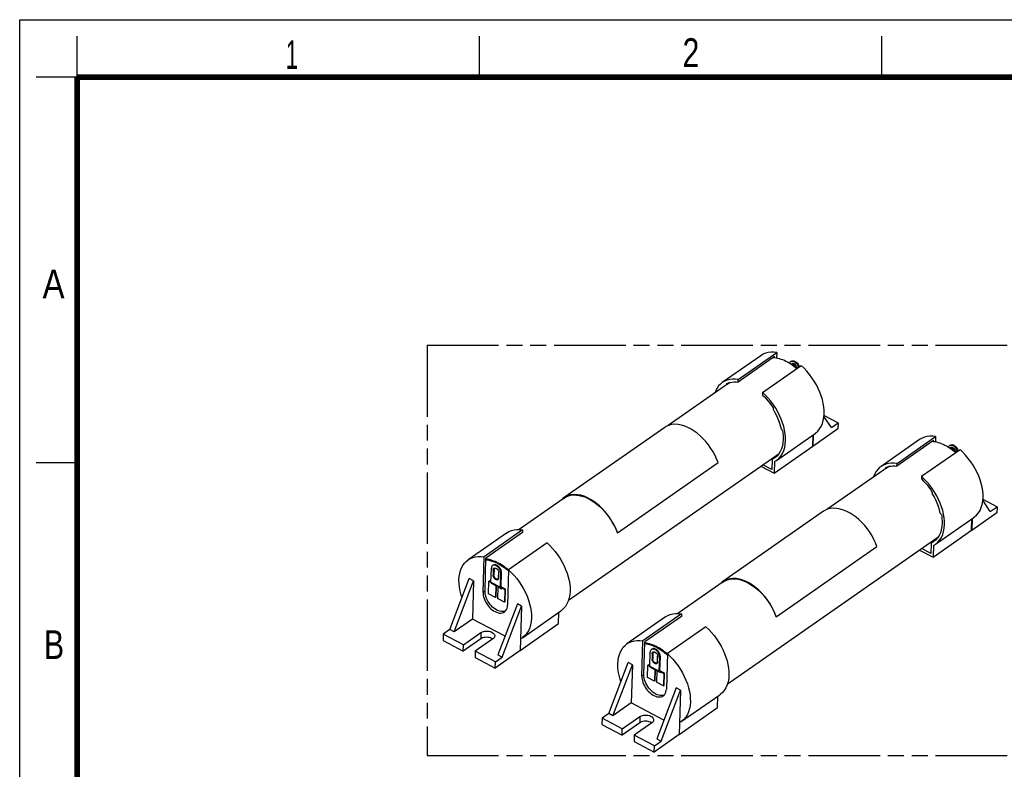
# Model space of a CAD drawing. Header units: millimetres. Extents: x 0 to 210, y 0 to 297.
# Tile 3 of 4: x 0 to 120, y 206 to 297. Entities that reach past the tile are written whole.
import ezdxf

# ---------------------------------------------------------------- set-up
doc = ezdxf.new("R2010")
doc.units = ezdxf.units.MM
doc.header["$LTSCALE"] = 19.36
doc.linetypes.add('PHANTOM', pattern=[0.8, 0.45, -0.05, 0.1, -0.05, 0.1, -0.05])
doc.layers.get('0').update_dxf_attribs({"linetype": 'CONTINUOUS'})
doc.layers.add('DEFAULT_3', color=7, linetype='PHANTOM')
doc.styles.add('TEXTSTYLE_2', font='txt', dxfattribs={"width": 0.75})

msp = doc.modelspace()

# ---------------------------------------------------------------- linework, layer by layer
at = {"color": 2, "linetype": 'Continuous'}
for p, q in [((0, 0), (0, 297)), ((0, 297), (210, 297)), ((7, 290), (7, 295)), ((56, 290), (56, 295)), ((105, 290), (105, 295)), ((7, 290), (2, 290)), ((7, 243), (2, 243))]:
    msp.add_line(p, q, dxfattribs=at)
at = {"color": 7, "linetype": 'Continuous'}
for p, q in [((90.2583, 256.0583), (85.5611, 252.7788)), ((91.9477, 255.9453), (87.4955, 252.837)), ((87.5047, 253.1599), (92.2019, 256.4393)), ((91.9435, 255.7984), (91.9477, 255.9453)), ((92.2019, 256.4393), (92.1826, 255.7598)), ((90.4801, 251.5874), (95.1773, 254.8668)), ((93.9073, 255.0178), (93.716, 255.1394)), ((94.0978, 254.8869), (93.9073, 255.0178)), ((94.2871, 254.7467), (94.0978, 254.8869)), ((94.4758, 254.5965), (94.2871, 254.7467)), ((94.6174, 254.4759), (94.4758, 254.5965)), ((87.4955, 252.837), (87.5047, 253.1599)), ((85.8602, 252.3504), (78.9745, 247.5431)), ((86.0938, 252.491), (85.8602, 252.3503)), ((86.5293, 252.795), (86.0938, 252.491)), ((90.4801, 251.5874), (90.4709, 251.2645)), ((90.8284, 251.252), (90.4801, 251.5874)), ((98.8635, 247.3119), (97.9569, 248.6594)), ((97.9665, 248.7881), (99.6805, 247.8823)), ((78.5558, 247.3242), (66.3021, 238.7692)), ((99.659, 247.1257), (96.616, 245.0012)), ((98.8635, 247.3119), (99.6805, 247.8823)), ((99.6805, 247.8823), (99.659, 247.1257)), ((92.1776, 243.3017), (96.8749, 246.5811)), ((96.5918, 245.014), (96.6314, 246.4111)), ((96.6565, 246.4286), (96.616, 245.0012)), ((106.8569, 242.9325), (111.5541, 246.2119)), ((111.5541, 246.2119), (111.5349, 245.5324)), ((91.8945, 241.7345), (96.5918, 245.014)), ((96.616, 245.0012), (96.5918, 245.014)), ((109.6106, 245.8308), (104.9133, 242.5514)), ((111.2999, 245.7179), (106.8477, 242.6096)), ((111.2957, 245.571), (111.2999, 245.7179)), ((113.2596, 244.7904), (113.0683, 244.912)), ((113.45, 244.6595), (113.2596, 244.7904)), ((113.6393, 244.5192), (113.45, 244.6595)), ((66.8344, 226.2454), (92.4896, 244.1568)), ((92.2023, 243.8133), (91.6769, 243.4465)), ((91.685, 243.4513), (91.677, 243.4464)), ((91.9604, 243.6128), (91.685, 243.4513)), ((109.8323, 241.36), (114.5296, 244.6394)), ((113.828, 244.3691), (113.6393, 244.5192)), ((113.9696, 244.2485), (113.828, 244.3691)), ((72.7987, 234.4807), (85.0524, 243.0357)), ((90.2586, 242.5991), (91.8945, 241.7345)), ((91.6128, 242.1906), (90.509, 242.774)), ((91.6466, 243.3806), (91.6128, 242.1906)), ((91.6483, 243.3965), (91.6466, 243.3806)), ((91.9348, 243.1544), (91.8945, 241.7345)), ((91.9348, 243.1544), (92.1779, 243.3012)), ((105.4461, 242.2636), (105.2124, 242.1229)), ((105.8815, 242.5676), (105.4461, 242.2636)), ((106.8477, 242.6096), (106.8569, 242.9325)), ((105.2124, 242.123), (98.3267, 237.3157)), ((109.8323, 241.36), (109.8231, 241.0371)), ((110.1806, 241.0246), (109.8323, 241.36)), ((66.3029, 238.768), (66.1674, 238.6662)), ((66.2133, 238.6338), (66.3114, 238.6981)), ((66.4412, 238.8572), (66.3029, 238.768)), ((66.3114, 238.6981), (66.3382, 238.7174)), ((66.2133, 238.6338), (60.8184, 234.8673)), ((118.2158, 237.0845), (117.3091, 238.432)), ((117.3187, 238.5607), (119.0327, 237.6549)), ((118.2158, 237.0845), (119.0327, 237.6549)), ((119.0327, 237.6549), (119.0112, 236.8983)), ((97.908, 237.0968), (85.6543, 228.5418)), ((111.5298, 233.0742), (116.2271, 236.3537)), ((119.0112, 236.8983), (115.9682, 234.7738)), ((115.944, 234.7866), (115.9837, 236.1837)), ((116.0087, 236.2012), (115.9682, 234.7738)), ((59.3074, 234.4496), (54.6101, 231.1702)), ((61.251, 234.8307), (56.5537, 231.5513)), ((61.2418, 234.5078), (56.7896, 231.3995)), ((61.251, 234.8307), (61.2418, 234.5078)), ((86.1866, 216.0179), (111.8419, 233.9293)), ((111.2467, 231.5071), (115.944, 234.7866)), ((115.9682, 234.7738), (115.944, 234.7866)), ((64.2264, 233.2582), (59.5291, 229.9788)), ((92.1509, 224.2532), (104.4047, 232.8083)), ((110.9988, 233.1532), (110.965, 231.9632)), ((111.0005, 233.169), (110.9988, 233.1532)), ((111.5545, 233.5859), (111.0291, 233.2191)), ((111.0372, 233.2238), (111.0292, 233.219)), ((111.3126, 233.3854), (111.0372, 233.2238)), ((111.287, 232.927), (111.2467, 231.5071)), ((111.287, 232.927), (111.5301, 233.0738)), ((56.4307, 227.2179), (56.5537, 231.5513)), ((109.6108, 232.3717), (111.2467, 231.5071)), ((110.965, 231.9632), (109.8612, 232.5465)), ((56.6758, 227.389), (56.7896, 231.3995)), ((59.5291, 229.9788), (59.4061, 225.6454)), ((59.5274, 229.9186), (59.4071, 230.0232)), ((52.4011, 222.6778), (54.7597, 228.8977)), ((52.9091, 222.4094), (55.2677, 228.6292)), ((55.2677, 228.6292), (54.7597, 228.8977)), ((55.2677, 228.6292), (55.1352, 223.9635)), ((57.5582, 228.2759), (57.5475, 228.2684)), ((85.5655, 228.4064), (80.1707, 224.6399)), ((85.6551, 228.5406), (85.5197, 228.4388)), ((85.5655, 228.4064), (85.6636, 228.4707)), ((85.7935, 228.6298), (85.6551, 228.5406)), ((85.6636, 228.4707), (85.6904, 228.49)), ((58.7073, 227.6686), (58.6966, 227.6612)), ((60.6137, 225.8039), (58.2552, 219.5841)), ((58.7631, 219.3156), (61.1217, 225.5354)), ((61.1217, 225.5354), (60.6137, 225.8039)), ((61.1217, 225.5354), (60.9678, 220.1132)), ((59.1212, 224.9219), (58.9779, 224.8807)), ((61.2267, 221.6931), (65.9239, 224.9725)), ((65.6408, 223.4054), (65.6805, 224.8025)), ((80.6032, 224.6033), (75.9059, 221.3239)), ((80.594, 224.2804), (76.1418, 221.1721)), ((80.6032, 224.6033), (80.594, 224.2804)), ((55.1352, 223.9635), (52.9091, 222.4094)), ((59.1177, 221.8588), (55.1352, 223.9635)), ((60.9686, 220.1434), (65.6408, 223.4054)), ((78.6596, 224.2222), (73.9623, 220.9428)), ((51.5842, 222.1075), (51.5627, 221.3509)), ((52.4011, 222.6778), (51.5842, 222.1075)), ((54.0395, 220.8099), (51.5842, 222.1075)), ((52.9091, 222.4094), (52.4011, 222.6778)), ((54.0395, 220.8099), (56.1839, 222.307)), ((83.5786, 223.0308), (78.8813, 219.7514)), ((51.5627, 221.3509), (54.018, 220.0533)), ((56.1624, 221.5504), (54.018, 220.0533)), ((54.018, 220.0533), (54.0395, 220.8099)), ((57.6353, 221.54), (55.4909, 220.0429)), ((57.58, 221.5476), (57.4635, 221.613)), ((57.6112, 221.5231), (57.58, 221.5476)), ((61.227, 221.6927), (61.0088, 221.559)), ((75.7829, 216.9905), (75.9059, 221.3239)), ((76.028, 217.1616), (76.1418, 221.1721)), ((55.4909, 220.0429), (55.4694, 219.2863)), ((57.9462, 218.7452), (55.4909, 220.0429)), ((60.9678, 220.1132), (57.9247, 217.9887)), ((58.2552, 219.5841), (58.7631, 219.3156)), ((78.8813, 219.7514), (78.7583, 215.418)), ((78.8796, 219.6912), (78.7593, 219.7958)), ((55.4694, 219.2863), (57.9247, 217.9887)), ((57.9247, 217.9887), (57.9462, 218.7452)), ((57.9462, 218.7452), (58.7631, 219.3156)), ((71.7533, 212.4504), (74.1119, 218.6703)), ((72.2613, 212.182), (74.6199, 218.4018)), ((74.6199, 218.4018), (74.1119, 218.6703)), ((74.6199, 218.4018), (74.4874, 213.7361)), ((76.9104, 218.0485), (76.8998, 218.041)), ((78.0595, 217.4412), (78.0488, 217.4338)), ((79.9659, 215.5765), (77.6074, 209.3566)), ((78.1154, 209.0882), (80.4739, 215.308)), ((78.4734, 214.6944), (78.3301, 214.6533)), ((80.4739, 215.308), (79.9659, 215.5765)), ((80.4739, 215.308), (80.32, 209.8857)), ((80.5789, 211.4656), (85.2762, 214.7451)), ((74.4874, 213.7361), (72.2613, 212.182)), ((78.47, 211.6314), (74.4874, 213.7361)), ((84.9931, 213.178), (85.0327, 214.5751)), ((71.7533, 212.4504), (70.9364, 211.8801)), ((72.2613, 212.182), (71.7533, 212.4504)), ((80.3208, 209.916), (84.9931, 213.178)), ((70.9364, 211.8801), (70.9149, 211.1235)), ((70.9149, 211.1235), (73.3702, 209.8259)), ((73.3917, 210.5825), (70.9364, 211.8801)), ((75.5146, 211.323), (73.3702, 209.8259)), ((73.3917, 210.5825), (75.5361, 212.0796)), ((76.9875, 211.3126), (74.8431, 209.8154)), ((76.9322, 211.3202), (76.8157, 211.3856)), ((76.9634, 211.2957), (76.9322, 211.3202)), ((80.5792, 211.4652), (80.361, 211.3316)), ((73.3702, 209.8259), (73.3917, 210.5825)), ((80.32, 209.8857), (77.277, 207.7612)), ((74.8431, 209.8154), (74.8217, 209.0588)), ((74.8217, 209.0588), (77.277, 207.7612)), ((77.2985, 208.5178), (74.8431, 209.8154)), ((77.2985, 208.5178), (78.1154, 209.0882)), ((77.6074, 209.3566), (78.1154, 209.0882)), ((77.277, 207.7612), (77.2985, 208.5178))]:
    msp.add_line(p, q, dxfattribs=at)
at = {"color": 6, "linetype": 'Continuous'}
for p, q in [((93.9954, 255.0403), (93.9574, 254.9857)), ((113.3476, 244.8129), (113.3096, 244.7583)), ((57.4529, 230.2522), (57.446, 230.166)), ((57.4778, 230.3321), (57.4529, 230.2522)), ((57.3977, 228.4632), (57.446, 230.166)), ((57.6798, 229.9682), (57.6612, 229.3125)), ((58.2744, 229.8965), (58.3116, 229.8214)), ((58.3385, 228.9545), (58.3571, 229.6103)), ((58.354, 229.6758), (58.3571, 229.6103)), ((58.5467, 227.8559), (58.595, 229.5587)), ((58.6284, 227.9129), (58.6767, 229.6158)), ((58.6767, 229.6158), (58.6749, 229.6969)), ((57.1142, 227.0571), (57.1571, 228.5703)), ((57.1571, 228.5703), (57.2388, 228.6273)), ((57.1571, 228.5703), (57.3894, 228.4475)), ((57.3999, 228.5422), (57.2388, 228.6273)), ((57.3986, 228.4351), (57.3977, 228.4632)), ((57.4028, 228.4104), (57.3986, 228.4351)), ((57.4516, 228.3493), (57.4427, 228.3533)), ((57.4427, 228.3532), (57.4516, 228.3493)), ((57.5475, 228.2684), (57.5484, 228.2974)), ((57.9341, 228.0941), (57.9343, 228.0943)), ((57.9349, 228.0931), (57.9341, 228.0941)), ((58.0011, 228.0287), (57.9608, 226.6096)), ((58.0008, 228.0409), (58.0011, 228.0287)), ((58.0425, 226.6667), (58.0806, 228.0066)), ((58.118, 227.9972), (58.0995, 228.0061)), ((58.0996, 228.0061), (58.118, 227.9972)), ((58.243, 227.9009), (58.2027, 226.4818)), ((58.2427, 227.913), (58.243, 227.9009)), ((58.3337, 228.9038), (58.3204, 228.8582)), ((58.3385, 228.9545), (58.3337, 228.9038)), ((58.6509, 227.858), (58.6554, 227.856)), ((58.6554, 227.856), (58.7243, 227.832)), ((58.7333, 227.8281), (58.6565, 227.8687)), ((57.9608, 226.6096), (57.1142, 227.0571)), ((58.0425, 226.6667), (57.9608, 226.6096)), ((58.6007, 227.7421), (58.5917, 227.746)), ((58.6696, 227.7181), (58.6007, 227.7421)), ((58.6741, 227.7161), (58.6655, 227.7207)), ((58.6993, 227.7553), (58.6966, 227.6612)), ((58.7809, 227.8123), (58.6993, 227.7553)), ((58.6993, 227.7553), (59.0924, 227.5475)), ((58.7428, 227.8219), (58.7539, 227.8111)), ((58.7539, 227.8111), (58.762, 227.799)), ((59.174, 227.6046), (58.7809, 227.8123)), ((59.0924, 227.5475), (59.0494, 226.0343)), ((59.0924, 227.5475), (59.174, 227.6046)), ((59.1311, 226.0914), (59.174, 227.6046)), ((59.0494, 226.0343), (58.2027, 226.4818)), ((59.0494, 226.0343), (59.1311, 226.0914)), ((76.7499, 218.2357), (76.7982, 219.9386)), ((76.8051, 220.0248), (76.7982, 219.9386)), ((76.83, 220.1047), (76.8051, 220.0248)), ((77.032, 219.7408), (77.0134, 219.0851)), ((77.6266, 219.6691), (77.6639, 219.5939)), ((78.029, 219.3883), (78.0271, 219.4695)), ((76.4664, 216.8297), (76.5093, 218.3428)), ((76.5093, 218.3428), (76.591, 218.3999)), ((76.5093, 218.3428), (76.7416, 218.2201)), ((76.7521, 218.3147), (76.591, 218.3999)), ((77.6859, 218.6764), (77.6727, 218.6307)), ((77.6907, 218.7271), (77.6859, 218.6764)), ((77.6907, 218.7271), (77.7093, 219.3828)), ((77.7062, 219.4484), (77.7093, 219.3828)), ((77.8989, 217.6285), (77.9473, 219.3313)), ((77.9806, 217.6855), (78.029, 219.3883)), ((76.7508, 218.2077), (76.7499, 218.2357)), ((76.7551, 218.183), (76.7508, 218.2077)), ((76.7949, 218.1258), (76.8039, 218.1219)), ((76.8039, 218.1219), (76.7949, 218.1258)), ((76.8998, 218.041), (76.9006, 218.07)), ((77.2863, 217.8666), (77.2865, 217.8669)), ((77.2871, 217.8657), (77.2863, 217.8666)), ((77.3533, 217.8013), (77.313, 216.3822)), ((77.3531, 217.8135), (77.3533, 217.8013)), ((77.3947, 216.4392), (77.4328, 217.7792)), ((77.4703, 217.7697), (77.4517, 217.7787)), ((77.4518, 217.7787), (77.4703, 217.7697)), ((77.5952, 217.6735), (77.555, 216.2544)), ((77.595, 217.6856), (77.5952, 217.6735)), ((77.9529, 217.5147), (77.9439, 217.5186)), ((78.0218, 217.4907), (77.9529, 217.5147)), ((78.0031, 217.6306), (78.0076, 217.6286)), ((78.0076, 217.6286), (78.0765, 217.6046)), ((78.0855, 217.6007), (78.0088, 217.6413)), ((78.0263, 217.4887), (78.0177, 217.4933)), ((78.0515, 217.5278), (78.0488, 217.4338)), ((78.1332, 217.5849), (78.0515, 217.5278)), ((78.0515, 217.5278), (78.4446, 217.3201)), ((78.0951, 217.5945), (78.1061, 217.5837)), ((78.1061, 217.5837), (78.1142, 217.5716)), ((78.5263, 217.3771), (78.1332, 217.5849)), ((78.4446, 217.3201), (78.4016, 215.8069)), ((78.4446, 217.3201), (78.5263, 217.3771)), ((78.4833, 215.8639), (78.5263, 217.3771)), ((77.313, 216.3822), (76.4664, 216.8297)), ((77.3947, 216.4392), (77.313, 216.3822)), ((78.4016, 215.8069), (77.555, 216.2544)), ((78.4016, 215.8069), (78.4833, 215.8639))]:
    msp.add_line(p, q, dxfattribs=at)
at = {"color": 9, "linetype": 'Continuous'}
for p, q in [((57.769, 229.9712), (57.7503, 229.3127)), ((57.769, 229.9712), (57.7743, 230.0184)), ((58.331, 229.0086), (58.3497, 229.6671)), ((58.6767, 229.6158), (58.595, 229.5587)), ((59.4022, 229.9465), (59.5251, 229.8354)), ((57.3977, 228.4632), (58.5467, 227.8559)), ((57.4516, 228.3493), (57.9343, 228.0943)), ((58.0011, 228.0287), (57.5475, 228.2684)), ((58.0011, 228.0287), (58.0292, 228.0484)), ((58.6007, 227.7421), (58.118, 227.9972)), ((58.243, 227.9009), (58.2537, 227.9083)), ((58.243, 227.9009), (58.6966, 227.6612)), ((58.3122, 228.9181), (58.2898, 228.8804)), ((58.5467, 227.8559), (58.6284, 227.9129)), ((58.6554, 227.856), (58.6007, 227.7421)), ((58.6562, 227.868), (58.6333, 227.8801)), ((58.647, 227.8605), (58.6554, 227.856)), ((56.6758, 227.389), (56.4307, 227.2179)), ((58.6696, 227.7181), (58.7243, 227.832)), ((58.6789, 227.713), (58.7428, 227.8219)), ((56.1839, 222.307), (56.1624, 221.5504)), ((77.1212, 219.7438), (77.1025, 219.0853)), ((77.1212, 219.7437), (77.1265, 219.791)), ((78.7544, 219.719), (78.8773, 219.6079)), ((77.6644, 218.6907), (77.642, 218.653)), ((77.6832, 218.7812), (77.7019, 219.4396)), ((78.029, 219.3883), (77.9473, 219.3313)), ((76.028, 217.1616), (75.7829, 216.9905)), ((76.7499, 218.2357), (77.8989, 217.6285)), ((76.8039, 218.1219), (77.2865, 217.8669)), ((77.3533, 217.8013), (76.8998, 218.041)), ((77.3533, 217.8013), (77.3815, 217.8209)), ((77.9529, 217.5147), (77.4703, 217.7697)), ((77.5952, 217.6735), (77.6059, 217.6809)), ((77.5952, 217.6735), (78.0488, 217.4338)), ((77.8989, 217.6285), (77.9806, 217.6855)), ((78.0076, 217.6286), (77.9529, 217.5147)), ((78.0084, 217.6406), (77.9855, 217.6527)), ((77.9992, 217.6331), (78.0076, 217.6286)), ((78.0218, 217.4907), (78.0765, 217.6046)), ((78.0311, 217.4856), (78.0951, 217.5945)), ((75.5361, 212.0796), (75.5146, 211.323))]:
    msp.add_line(p, q, dxfattribs=at)
at = {"color": 7, "linetype": 'Continuous', "const_width": 0.7}
for points in [[(7, 7), (7, 290)], [(7, 290), (203, 290)]]:
    msp.add_lwpolyline(points, dxfattribs=at)
at = {"color": 7, "linetype": 'Continuous'}
for points in [[(92.2019, 256.4393), (91.8492, 256.4764), (91.5063, 256.4742), (91.1703, 256.4327), (90.8503, 256.3521), (90.5546, 256.2321), (90.2585, 256.058)], [(92.1446, 255.7678), (91.9472, 255.7981), (91.7611, 255.815)], [(93.716, 255.1394), (93.5233, 255.2519), (93.3281, 255.3559), (93.1321, 255.4503), (92.9373, 255.5341), (92.7417, 255.6078), (92.5433, 255.6721), (92.3441, 255.7257), (92.1446, 255.7678)], [(97.9813, 248.9865), (97.9771, 249.3864), (97.9389, 249.8048), (97.8663, 250.2457), (97.7607, 250.6976), (97.6226, 251.1505), (97.4537, 251.6035), (97.2558, 252.0524), (97.0295, 252.496), (96.7751, 252.933), (96.4947, 253.3595), (96.1873, 253.7743), (95.8613, 254.1684), (95.5257, 254.5314), (95.1773, 254.8668)], [(87.5047, 253.1599), (87.1519, 253.197), (86.8091, 253.1948), (86.473, 253.1532), (86.153, 253.0726), (85.8573, 252.9527), (85.5613, 252.7785)], [(85.5613, 252.7785), (85.3402, 252.6023), (85.1217, 252.374), (84.9308, 252.1111), (84.7697, 251.8153), (84.647, 251.5035)], [(86.0938, 252.491), (86.1104, 252.5333), (86.124, 252.5772), (86.1345, 252.6228), (86.1421, 252.67)], [(86.1421, 252.67), (86.345, 252.7459), (86.5578, 252.8026), (86.781, 252.8403), (87.0126, 252.8587), (87.2505, 252.8576), (87.4955, 252.837)], [(90.4709, 251.2645), (90.7073, 251.032), (90.936, 250.7881), (91.1576, 250.532), (91.3702, 250.2662), (91.5718, 249.9928), (91.7632, 249.7112)], [(92.0779, 249.6536), (91.7974, 250.0801), (91.4901, 250.4948), (91.1641, 250.889), (90.8284, 251.252)], [(91.7632, 249.7112), (91.7657, 249.6625), (91.7711, 249.6116), (91.7795, 249.5585), (91.7908, 249.5031)], [(92.7724, 247.1056), (92.6753, 247.5073), (92.5509, 247.9098), (92.3985, 248.3146), (92.2202, 248.7171), (92.0179, 249.1128), (91.7908, 249.5031)], [(93.2841, 245.7071), (93.2798, 246.107), (93.2416, 246.5254), (93.169, 246.9663), (93.0634, 247.4181), (92.9253, 247.8711), (92.7565, 248.324), (92.5586, 248.7729), (92.3322, 249.2166), (92.0779, 249.6536)], [(96.8752, 246.5807), (96.9424, 246.6295), (97.1967, 246.855), (97.4217, 247.1253), (97.6124, 247.4353), (97.7644, 247.7824), (97.8774, 248.1603), (97.9495, 248.5607), (97.9813, 248.9865)], [(85.0533, 243.0357), (84.8885, 243.4674), (84.6899, 243.8994), (84.457, 244.3341), (84.1912, 244.7645), (83.8895, 245.1895), (83.5636, 245.595), (83.2222, 245.9667), (82.8707, 246.3044), (82.5211, 246.6003), (82.1618, 246.8632), (81.7817, 247.1026), (81.3903, 247.3083), (80.992, 247.4748), (80.5901, 247.598), (80.1884, 247.6741), (79.7898, 247.6971), (79.3894, 247.6571), (79.0148, 247.562), (78.695, 247.4122), (78.5566, 247.3231)], [(92.7724, 247.1056), (92.8055, 247.0487), (92.8402, 246.9936), (92.8766, 246.9405), (92.9146, 246.8893)], [(92.9938, 245.8605), (92.9626, 245.4508), (92.8914, 245.0664), (92.7795, 244.7045), (92.629, 244.3734), (92.4401, 244.0798), (92.2175, 243.8259), (91.9604, 243.6128)], [(92.9146, 246.8893), (92.9425, 246.7122), (92.9646, 246.5372), (92.9808, 246.364), (92.9911, 246.1933), (92.9954, 246.0255), (92.9938, 245.8605)], [(111.5541, 246.2119), (111.2014, 246.249), (110.8585, 246.2468), (110.5225, 246.2052), (110.2025, 246.1246), (109.9068, 246.0047), (109.6107, 245.8306)], [(92.1779, 243.3012), (92.2253, 243.3352), (92.4844, 243.5602), (92.7137, 243.831), (92.9082, 244.1425), (93.0631, 244.492), (93.1783, 244.873), (93.2517, 245.2771), (93.2841, 245.7071)], [(111.4968, 245.5404), (111.2994, 245.5707), (111.1133, 245.5876)], [(113.0683, 244.912), (112.8755, 245.0245), (112.6803, 245.1285), (112.4843, 245.2229), (112.2895, 245.3066), (112.0939, 245.3804), (111.8956, 245.4447), (111.6964, 245.4983), (111.4968, 245.5404)], [(91.677, 243.4464), (91.6742, 243.4443), (91.6652, 243.4352), (91.6576, 243.4239), (91.6519, 243.4108), (91.6483, 243.3965)], [(117.3336, 238.7591), (117.3293, 239.159), (117.2911, 239.5774), (117.2185, 240.0183), (117.1129, 240.4702), (116.9748, 240.9231), (116.806, 241.376), (116.6081, 241.825), (116.3817, 242.2686), (116.1274, 242.7056), (115.8469, 243.1321), (115.5396, 243.5469), (115.2135, 243.941), (114.8779, 244.304), (114.5296, 244.6394)], [(104.9135, 242.5511), (104.6924, 242.3748), (104.4739, 242.1466), (104.2831, 241.8837), (104.1219, 241.5879), (103.9993, 241.276)], [(106.8569, 242.9325), (106.5041, 242.9696), (106.1613, 242.9674), (105.8252, 242.9258), (105.5052, 242.8452), (105.2096, 242.7253), (104.9135, 242.5511)], [(105.4461, 242.2636), (105.4626, 242.3059), (105.4762, 242.3498), (105.4868, 242.3954), (105.4943, 242.4426)], [(105.4943, 242.4426), (105.6973, 242.5184), (105.91, 242.5752), (106.1332, 242.6129), (106.3648, 242.6313), (106.6028, 242.6302), (106.8477, 242.6096)], [(109.8231, 241.0371), (110.0595, 240.8045), (110.2882, 240.5606), (110.5098, 240.3046), (110.7224, 240.0387), (110.9241, 239.7654), (111.1154, 239.4838)], [(111.4301, 239.4261), (111.1496, 239.8527), (110.8423, 240.2674), (110.5163, 240.6616), (110.1806, 241.0246)], [(66.1674, 238.6662), (65.9404, 238.4492), (65.9317, 238.4372)], [(66.3382, 238.7174), (66.5613, 238.8524), (66.837, 238.968), (67.1423, 239.0455), (67.4659, 239.083), (67.7987, 239.0774), (68.1376, 239.0332), (68.4725, 238.9553), (68.8143, 238.8398), (69.1737, 238.6841), (69.5415, 238.4886), (69.9131, 238.2527), (70.2859, 237.9761), (70.6559, 237.6596), (71.0221, 237.2991), (71.3901, 236.8803), (71.7356, 236.4341), (72.0335, 235.9897), (72.2922, 235.5373)], [(72.4361, 235.3444), (72.2033, 235.779), (71.9374, 236.2095), (71.6358, 236.6345), (71.3099, 237.04), (70.9685, 237.4116), (70.6169, 237.7493), (70.2674, 238.0453), (69.908, 238.3082), (69.528, 238.5475), (69.1365, 238.7533), (68.7382, 238.9197), (68.3364, 239.0429), (67.9346, 239.1191), (67.5361, 239.1421), (67.1356, 239.102), (66.761, 239.0069), (66.4412, 238.8572)], [(111.1154, 239.4838), (111.1179, 239.4351), (111.1233, 239.3842), (111.1317, 239.331), (111.1431, 239.2757)], [(112.1246, 236.8782), (112.0275, 237.2799), (111.9031, 237.6824), (111.7507, 238.0872), (111.5724, 238.4897), (111.3701, 238.8854), (111.1431, 239.2757)], [(112.6363, 235.4797), (112.632, 235.8795), (112.5938, 236.298), (112.5212, 236.7389), (112.4156, 237.1907), (112.2775, 237.6437), (112.1087, 238.0966), (111.9108, 238.5455), (111.6844, 238.9891), (111.4301, 239.4261)], [(116.2274, 236.3533), (116.2946, 236.4021), (116.5489, 236.6276), (116.774, 236.8979), (116.9646, 237.2078), (117.1166, 237.555), (117.2296, 237.9328), (117.3017, 238.3333), (117.3336, 238.7591)], [(104.4055, 232.8083), (104.2407, 233.24), (104.0421, 233.672), (103.8093, 234.1066), (103.5434, 234.5371), (103.2417, 234.9621), (102.9158, 235.3676), (102.5744, 235.7393), (102.2229, 236.077), (101.8734, 236.3729), (101.514, 236.6358), (101.1339, 236.8752), (100.7425, 237.0809), (100.3442, 237.2473), (99.9423, 237.3705), (99.5406, 237.4467), (99.142, 237.4697), (98.7416, 237.4296), (98.367, 237.3346), (98.0472, 237.1848), (97.9088, 237.0956)], [(112.1246, 236.8782), (112.1577, 236.8212), (112.1925, 236.7662), (112.2288, 236.7131), (112.2668, 236.6618)], [(112.2668, 236.6618), (112.2947, 236.4848), (112.3168, 236.3098), (112.333, 236.1366), (112.3433, 235.9659), (112.3476, 235.7981), (112.346, 235.6331)], [(72.2922, 235.5373), (72.4263, 235.2934), (72.5565, 235.0356), (72.6813, 234.7645), (72.7987, 234.4807)], [(72.7996, 234.4806), (72.6348, 234.9123), (72.4361, 235.3444)], [(112.346, 235.6331), (112.3148, 235.2234), (112.2436, 234.839), (112.1317, 234.4771), (111.9812, 234.146), (111.7923, 233.8523), (111.5697, 233.5985), (111.3126, 233.3854)], [(111.5301, 233.0738), (111.5775, 233.1078), (111.8366, 233.3328), (112.0659, 233.6036), (112.2604, 233.9151), (112.4153, 234.2646), (112.5305, 234.6456), (112.6039, 235.0497), (112.6363, 235.4797)], [(59.3076, 234.4494), (59.5922, 234.6179), (59.8883, 234.7398), (60.2097, 234.8222), (60.5481, 234.8652), (60.8942, 234.8679), (61.251, 234.8307)], [(64.2264, 233.2582), (64.5708, 232.9269), (64.9034, 232.5678), (65.2272, 232.1775), (65.5332, 231.766), (65.8134, 231.3417), (66.0683, 230.9061), (66.2957, 230.4632), (66.495, 230.0141), (66.6654, 229.5602), (66.8053, 229.1053), (66.9127, 228.6503), (66.9868, 228.2054), (67.0258, 227.7826), (67.0304, 227.3779)], [(111.0292, 233.219), (111.0265, 233.2168), (111.0174, 233.2078), (111.0098, 233.1965), (111.0041, 233.1834), (111.0005, 233.169)], [(54.6103, 231.17), (54.895, 231.3385), (55.191, 231.4603), (55.5125, 231.5428), (55.8509, 231.5858), (56.1969, 231.5885), (56.5537, 231.5513)], [(53.5037, 228.7648), (53.5302, 229.1484), (53.5907, 229.5147), (53.6857, 229.867), (53.8135, 230.1954), (53.9729, 230.4912), (54.1621, 230.7549), (54.3792, 230.9845), (54.6103, 231.17)], [(59.4071, 230.0232), (59.226, 230.1706), (59.0434, 230.3095), (58.8605, 230.4392), (58.6766, 230.5602), (58.4918, 230.6728), (58.3055, 230.7769), (58.1166, 230.8731), (57.9272, 230.9603), (57.7401, 231.0372), (57.5521, 231.1047), (57.3599, 231.1638), (57.167, 231.2129), (56.976, 231.2507), (56.7862, 231.2775)], [(59.5291, 229.9788), (59.8735, 229.6475), (60.2061, 229.2884), (60.5299, 228.8981), (60.8359, 228.4866), (61.1161, 228.0623), (61.371, 227.6267), (61.5984, 227.1837), (61.7977, 226.7347), (61.9682, 226.2808), (62.108, 225.8259), (62.2154, 225.3709), (62.2895, 224.926), (62.3285, 224.5032), (62.3331, 224.0985)], [(53.8772, 226.5705), (53.7749, 226.8752), (53.6468, 227.3703), (53.5583, 227.8547), (53.5107, 228.3184), (53.5037, 228.7648)], [(85.5197, 228.4388), (85.2926, 228.2218), (85.284, 228.2098)], [(85.6904, 228.49), (85.9135, 228.625), (86.1892, 228.7406), (86.4945, 228.818), (86.8181, 228.8555), (87.151, 228.8499), (87.4898, 228.8058), (87.8247, 228.7279), (88.1665, 228.6124), (88.5259, 228.4567), (88.8937, 228.2612), (89.2654, 228.0253), (89.6381, 227.7486), (90.0081, 227.4322), (90.3743, 227.0717), (90.7423, 226.6529), (91.0878, 226.2067), (91.3857, 225.7622), (91.6445, 225.3099)], [(91.7884, 225.117), (91.5555, 225.5516), (91.2896, 225.9821), (90.988, 226.4071), (90.6621, 226.8126), (90.3207, 227.1842), (89.9691, 227.5219), (89.6196, 227.8178), (89.2602, 228.0807), (88.8802, 228.3201), (88.4887, 228.5259), (88.0905, 228.6923), (87.6886, 228.8155), (87.2869, 228.8916), (86.8883, 228.9147), (86.4878, 228.8746), (86.1132, 228.7795), (85.7935, 228.6298)], [(56.4307, 227.2179), (56.433, 227.0493), (56.4559, 226.866), (56.5005, 226.6626), (56.5632, 226.455), (56.6407, 226.2593), (56.7328, 226.0698), (56.8385, 225.8856), (56.957, 225.7084), (57.0865, 225.54), (57.2289, 225.38), (57.388, 225.2258), (57.5563, 225.0853), (57.7275, 224.9659), (57.902, 224.8664), (58.0793, 224.7873), (58.2568, 224.7311), (58.433, 224.6994), (58.6042, 224.694), (58.7679, 224.7176), (58.9197, 224.7695), (59.0339, 224.8339)], [(58.9779, 224.8807), (58.8194, 224.8645), (58.6507, 224.8736), (58.4755, 224.9093), (58.2969, 224.9691), (58.1199, 225.0512), (57.9436, 225.1557), (57.767, 225.2834), (57.5949, 225.4312), (57.4309, 225.5976), (57.2782, 225.7779), (57.1416, 225.9665), (57.0202, 226.1637), (56.914, 226.3692), (56.8254, 226.5791), (56.7562, 226.7912), (56.7075, 227.0001), (56.6809, 227.1986), (56.6758, 227.389)], [(67.0304, 227.3779), (66.9981, 226.948), (66.9246, 226.5439), (66.8094, 226.1629), (66.6545, 225.8133), (66.4601, 225.5019), (66.2307, 225.231), (65.9717, 225.0061), (65.9242, 224.9721)], [(59.0339, 224.8339), (59.0541, 224.8482), (59.1717, 224.9598), (59.2746, 225.1192), (59.3528, 225.2983), (59.3954, 225.4708), (59.4061, 225.6454)], [(78.6598, 224.222), (78.9445, 224.3905), (79.2405, 224.5124), (79.562, 224.5948), (79.9004, 224.6378), (80.2464, 224.6405), (80.6032, 224.6033)], [(91.6445, 225.3099), (91.7785, 225.0659), (91.9088, 224.8082), (92.0335, 224.537), (92.1509, 224.2532)], [(92.1518, 224.2532), (91.987, 224.6849), (91.7884, 225.117)], [(62.2292, 223.2722), (62.1162, 222.8944), (61.9642, 222.5472), (61.7735, 222.2373), (61.5485, 221.9669), (61.2941, 221.7414), (61.227, 221.6927)], [(62.3331, 224.0985), (62.3013, 223.6727), (62.2292, 223.2722)], [(56.1839, 222.307), (56.2696, 222.3604), (56.3718, 222.4065), (56.495, 222.4465), (56.6256, 222.4767), (56.7476, 222.4932), (56.8728, 222.4979), (57.0107, 222.4925), (57.1529, 222.4741), (57.297, 222.4401), (57.4347, 222.3924), (57.5574, 222.3314), (57.6638, 222.2583), (57.7511, 222.1734), (57.8151, 222.0807), (57.8509, 221.9839), (57.8593, 221.8965)], [(57.8593, 221.8965), (57.8586, 221.8843), (57.8337, 221.7812), (57.7847, 221.6845), (57.7194, 221.6054), (57.6353, 221.54)], [(83.5786, 223.0308), (83.923, 222.6995), (84.2556, 222.3404), (84.5794, 221.9501), (84.8854, 221.5386), (85.1656, 221.1143), (85.4205, 220.6787), (85.6479, 220.2357), (85.8472, 219.7867), (86.0177, 219.3328), (86.1575, 218.8779), (86.2649, 218.4229), (86.339, 217.978), (86.378, 217.5552), (86.3826, 217.1505)], [(57.4635, 221.613), (57.3297, 221.667), (57.1792, 221.7077), (57.0192, 221.7334), (56.8564, 221.7416), (56.6929, 221.7324), (56.5282, 221.7031), (56.3774, 221.6603), (56.2574, 221.6101), (56.1624, 221.5504)], [(72.8559, 218.5373), (72.8824, 218.9209), (72.9429, 219.2872), (73.038, 219.6395), (73.1657, 219.968), (73.3251, 220.2638), (73.5143, 220.5275), (73.7314, 220.757), (73.9625, 220.9425)], [(73.9625, 220.9425), (74.2472, 221.1111), (74.5432, 221.2329), (74.8647, 221.3154), (75.2031, 221.3584), (75.5491, 221.3611), (75.9059, 221.3239)], [(78.7593, 219.7958), (78.5782, 219.9432), (78.3956, 220.0821), (78.2127, 220.2118), (78.0288, 220.3328), (77.844, 220.4454), (77.6577, 220.5495), (77.4688, 220.6457), (77.2794, 220.7329), (77.0923, 220.8098), (76.9043, 220.8773), (76.7121, 220.9364), (76.5192, 220.9855), (76.3283, 221.0232), (76.1384, 221.0501)], [(78.8813, 219.7514), (79.2257, 219.4201), (79.5583, 219.0609), (79.8821, 218.6707), (80.1881, 218.2592), (80.4684, 217.8349), (80.7232, 217.3993), (80.9506, 216.9563), (81.1499, 216.5072), (81.3204, 216.0534), (81.4602, 215.5985), (81.5676, 215.1434), (81.6417, 214.6985), (81.6808, 214.2758), (81.6853, 213.8711)], [(73.2294, 216.3431), (73.1271, 216.6478), (72.999, 217.1429), (72.9105, 217.6273), (72.863, 218.091), (72.8559, 218.5373)], [(78.3301, 214.6533), (78.1716, 214.6371), (78.003, 214.6462), (77.8277, 214.6818), (77.6491, 214.7417), (77.4721, 214.8238), (77.2958, 214.9283), (77.1192, 215.056), (76.9471, 215.2037), (76.7831, 215.3702), (76.6304, 215.5505), (76.4938, 215.7391), (76.3724, 215.9363), (76.2662, 216.1417), (76.1776, 216.3516), (76.1085, 216.5638), (76.0597, 216.7727), (76.0331, 216.9711), (76.028, 217.1616)], [(86.3826, 217.1505), (86.3503, 216.7205), (86.2768, 216.3165), (86.1616, 215.9354), (86.0067, 215.5859), (85.8123, 215.2745), (85.5829, 215.0036), (85.3239, 214.7787), (85.2765, 214.7446)], [(75.7829, 216.9905), (75.7853, 216.8219), (75.8081, 216.6386), (75.8527, 216.4352), (75.9154, 216.2276), (75.9929, 216.0319), (76.085, 215.8424), (76.1907, 215.6581), (76.3092, 215.481), (76.4387, 215.3126), (76.5811, 215.1525), (76.7402, 214.9984), (76.9086, 214.8579), (77.0797, 214.7385), (77.2542, 214.6389), (77.4315, 214.5599), (77.609, 214.5036), (77.7852, 214.472), (77.9565, 214.4666), (78.1202, 214.4902), (78.2719, 214.5421), (78.3861, 214.6065)], [(78.3861, 214.6065), (78.4063, 214.6208), (78.5239, 214.7323), (78.6269, 214.8918), (78.705, 215.0709), (78.7476, 215.2434), (78.7583, 215.418)], [(81.6853, 213.8711), (81.6535, 213.4453), (81.5814, 213.0448)], [(75.5361, 212.0796), (75.6218, 212.133), (75.724, 212.1791), (75.8472, 212.2191), (75.9778, 212.2493), (76.0998, 212.2658), (76.225, 212.2705), (76.3629, 212.265), (76.5051, 212.2467), (76.6492, 212.2127), (76.7869, 212.165), (76.9096, 212.1039), (77.016, 212.0309), (77.1033, 211.946), (77.1673, 211.8533), (77.2032, 211.7565), (77.2115, 211.6691)], [(81.5814, 213.0448), (81.4684, 212.6669), (81.3164, 212.3198), (81.1257, 212.0098), (80.9007, 211.7395), (80.6464, 211.514), (80.5792, 211.4652)], [(76.8157, 211.3856), (76.682, 211.4395), (76.5314, 211.4803), (76.3714, 211.506), (76.2086, 211.5141), (76.0451, 211.505), (75.8804, 211.4757), (75.7297, 211.4329), (75.6096, 211.3827), (75.5146, 211.323)], [(77.2115, 211.6691), (77.2108, 211.6569), (77.1859, 211.5537), (77.1369, 211.4571), (77.0716, 211.3779), (76.9875, 211.3126)]]:
    msp.add_lwpolyline(points, dxfattribs=at)
at = {"color": 6, "linetype": 'Continuous'}
for points in [[(93.9795, 255.3915), (93.9846, 255.395), (94.0411, 255.4232), (94.1094, 255.441), (94.1869, 255.445), (94.2731, 255.4319), (94.3639, 255.4028), (94.4554, 255.3577), (94.547, 255.2965), (94.6385, 255.2182), (94.7253, 255.1261), (94.8032, 255.0225), (94.8706, 254.9097), (94.9248, 254.7858), (94.9497, 254.708)], [(93.7638, 255.1091), (93.7796, 255.169), (93.8124, 255.2377)], [(93.8124, 255.2377), (93.8551, 255.2966), (93.8978, 255.3345)], [(93.8978, 255.3345), (93.9029, 255.338), (93.9594, 255.3661), (94.0277, 255.384), (94.1052, 255.3879)], [(94.7148, 254.5439), (94.7111, 254.5649), (94.6885, 254.64), (94.657, 254.7159), (94.6185, 254.7866), (94.5721, 254.8541), (94.5167, 254.9198), (94.4546, 254.9796), (94.3868, 255.0305), (94.3159, 255.0706), (94.2432, 255.0972), (94.1721, 255.1092), (94.1054, 255.1042), (94.0456, 255.0823), (93.9954, 255.0403)], [(94.1052, 255.3879), (94.1914, 255.3749), (94.2822, 255.3458), (94.3737, 255.3006), (94.4653, 255.2395), (94.5568, 255.1611), (94.6436, 255.069), (94.7216, 254.9655), (94.7889, 254.8526), (94.8431, 254.7287), (94.868, 254.6509)], [(113.116, 244.8817), (113.1318, 244.9415), (113.1647, 245.0103)], [(113.1647, 245.0103), (113.2074, 245.0692), (113.25, 245.1071)], [(113.25, 245.1071), (113.2551, 245.1105), (113.3116, 245.1387), (113.38, 245.1566), (113.4574, 245.1605)], [(113.3317, 245.1641), (113.3368, 245.1676), (113.3933, 245.1957), (113.4616, 245.2136), (113.5391, 245.2175), (113.6253, 245.2045), (113.7162, 245.1754), (113.8076, 245.1303), (113.8992, 245.0691), (113.9907, 244.9907), (114.0775, 244.8986), (114.1555, 244.7951), (114.2228, 244.6823), (114.277, 244.5584), (114.302, 244.4805)], [(114.067, 244.3165), (114.0633, 244.3374), (114.0407, 244.4126), (114.0092, 244.4885), (113.9707, 244.5592), (113.9244, 244.6266), (113.8689, 244.6923), (113.8068, 244.7521), (113.7391, 244.8031), (113.6681, 244.8431), (113.5955, 244.8698), (113.5244, 244.8817), (113.4576, 244.8768), (113.3978, 244.8549), (113.3476, 244.8129)], [(113.4574, 245.1605), (113.5436, 245.1474), (113.6345, 245.1184), (113.7259, 245.0732), (113.8175, 245.012), (113.909, 244.9337), (113.9958, 244.8416), (114.0738, 244.7381), (114.1411, 244.6252), (114.1954, 244.5013), (114.2203, 244.4235)], [(57.5899, 230.4791), (57.5818, 230.473), (57.5222, 230.4093), (57.4778, 230.3321)], [(57.8243, 230.5307), (57.7349, 230.5317), (57.6534, 230.5125), (57.5899, 230.4791)], [(58.6749, 229.6969), (58.6606, 229.786), (58.6326, 229.8869), (58.5944, 229.9885), (58.5504, 230.0784), (58.4971, 230.1646), (58.4318, 230.2531), (58.3569, 230.3376), (58.2725, 230.4147), (58.1827, 230.4811), (58.0914, 230.5325), (57.9991, 230.5685), (57.906, 230.5877), (57.8166, 230.5888), (57.7351, 230.5695), (57.6716, 230.5361)], [(58.1908, 230.3576), (58.101, 230.424), (58.0098, 230.4754), (57.9175, 230.5114), (57.8243, 230.5307)], [(58.5509, 229.8299), (58.5127, 229.9315), (58.4687, 230.0214), (58.4154, 230.1076), (58.3501, 230.1961), (58.2752, 230.2805), (58.1908, 230.3576)], [(58.2543, 228.7703), (58.2341, 228.7578), (58.1926, 228.7432), (58.1432, 228.7378), (58.0875, 228.7439), (58.0251, 228.7644), (57.9606, 228.7973), (57.8981, 228.8427), (57.8396, 228.8976), (57.7882, 228.9587), (57.7439, 229.0262), (57.7066, 229.1014), (57.6792, 229.1774), (57.6643, 229.2469), (57.6612, 229.3125)], [(57.6798, 229.9682), (57.6846, 230.0189), (57.6979, 230.0646), (57.72, 230.1063), (57.7494, 230.1407), (57.7653, 230.1535)], [(57.7653, 230.1535), (57.7842, 230.1649), (57.8257, 230.1795), (57.875, 230.185)], [(57.8452, 230.187), (57.7933, 230.1695), (57.7655, 230.1533)], [(57.875, 230.185), (57.9307, 230.1789), (57.9932, 230.1584)], [(57.9932, 230.1584), (58.0577, 230.1255), (58.1202, 230.08), (58.1787, 230.0252), (58.2301, 229.964), (58.2744, 229.8965)], [(58.3116, 229.8214), (58.3391, 229.7454), (58.354, 229.6758)], [(58.595, 229.5587), (58.5932, 229.6398), (58.5789, 229.729), (58.5509, 229.8299)], [(57.4216, 228.3709), (57.4107, 228.3887), (57.4028, 228.4104)], [(57.4427, 228.3533), (57.4352, 228.3579), (57.4216, 228.3709)], [(57.5475, 228.2684), (57.5473, 228.2798), (57.5459, 228.2902), (57.5433, 228.2997), (57.5431, 228.3002)], [(57.9955, 228.0678), (57.9747, 228.0781), (57.957, 228.0854), (57.9436, 228.0901), (57.936, 228.0926), (57.9349, 228.0931)], [(58.0429, 228.04), (58.0185, 228.0549), (57.9955, 228.0678)], [(58.0995, 228.0061), (58.0927, 228.0098), (58.068, 228.0244), (58.0429, 228.04)], [(58.2387, 227.9325), (58.2412, 227.924), (58.2427, 227.913)], [(58.3204, 228.8582), (58.2983, 228.8165), (58.2689, 228.782), (58.2543, 228.7703)], [(58.5519, 227.8032), (58.5476, 227.8279), (58.5467, 227.8559)], [(58.6284, 227.9129), (58.6288, 227.8989), (58.631, 227.8866), (58.6349, 227.8757), (58.6404, 227.8668), (58.6472, 227.8603), (58.6509, 227.858)], [(58.5917, 227.746), (58.5842, 227.7506), (58.5706, 227.7637), (58.5597, 227.7815), (58.5519, 227.8032)], [(58.6741, 227.7161), (58.6729, 227.7167), (58.6713, 227.7175), (58.6696, 227.7181)], [(58.6789, 227.713), (58.6774, 227.7141), (58.676, 227.7151), (58.6744, 227.7159), (58.6741, 227.7161)], [(58.6966, 227.6612), (58.6963, 227.6726), (58.6949, 227.6829), (58.6924, 227.6924), (58.6888, 227.7007), (58.6843, 227.7076), (58.6789, 227.713)], [(58.7243, 227.832), (58.7276, 227.8308), (58.7308, 227.8293), (58.7333, 227.8281)], [(58.7333, 227.8281), (58.734, 227.8277), (58.737, 227.826), (58.74, 227.824), (58.7428, 227.8219)], [(76.9422, 220.2517), (76.934, 220.2456), (76.8744, 220.1819), (76.83, 220.1047)], [(77.1765, 220.3033), (77.0871, 220.3043), (77.0056, 220.285), (76.9422, 220.2517)], [(78.0271, 219.4695), (78.0128, 219.5586), (77.9848, 219.6595), (77.9467, 219.7611), (77.9026, 219.851), (77.8494, 219.9372), (77.784, 220.0257), (77.7091, 220.1101), (77.6247, 220.1872), (77.5349, 220.2536), (77.4437, 220.305), (77.3514, 220.341), (77.2582, 220.3603), (77.1688, 220.3613), (77.0873, 220.3421), (77.0238, 220.3087)], [(77.032, 219.7408), (77.0368, 219.7915), (77.0501, 219.8372), (77.0722, 219.8789), (77.1016, 219.9133), (77.1176, 219.9261)], [(77.1176, 219.9261), (77.1364, 219.9375), (77.1779, 219.9521), (77.2273, 219.9575)], [(77.1974, 219.9595), (77.1455, 219.9421), (77.1177, 219.9259)], [(77.543, 220.1302), (77.4532, 220.1966), (77.362, 220.248), (77.2697, 220.284), (77.1765, 220.3033)], [(77.2273, 219.9575), (77.283, 219.9514), (77.3455, 219.931)], [(77.3455, 219.931), (77.4099, 219.8981), (77.4724, 219.8526), (77.5309, 219.7977), (77.5823, 219.7366), (77.6266, 219.6691)], [(77.9031, 219.6025), (77.865, 219.7041), (77.8209, 219.794), (77.7677, 219.8801), (77.7024, 219.9687), (77.6274, 220.0531), (77.543, 220.1302)], [(77.6639, 219.5939), (77.6914, 219.518), (77.7062, 219.4484)], [(77.9473, 219.3313), (77.9454, 219.4124), (77.9311, 219.5016), (77.9031, 219.6025)], [(77.6065, 218.5428), (77.5863, 218.5304), (77.5448, 218.5158), (77.4955, 218.5104), (77.4398, 218.5165), (77.3773, 218.5369), (77.3128, 218.5698), (77.2503, 218.6153), (77.1918, 218.6702), (77.1404, 218.7313), (77.0961, 218.7988), (77.0589, 218.874), (77.0314, 218.95), (77.0165, 219.0195), (77.0134, 219.0851)], [(77.6727, 218.6307), (77.6505, 218.5891), (77.6211, 218.5546), (77.6065, 218.5428)], [(76.7738, 218.1435), (76.7629, 218.1613), (76.7551, 218.183)], [(76.7949, 218.1258), (76.7874, 218.1305), (76.7738, 218.1435)], [(76.8998, 218.041), (76.8995, 218.0524), (76.8981, 218.0628), (76.8956, 218.0722), (76.8954, 218.0727)], [(77.3478, 217.8403), (77.3269, 217.8506), (77.3093, 217.858), (77.2958, 217.8627), (77.2882, 217.8652), (77.2871, 217.8657)], [(77.3952, 217.8126), (77.3708, 217.8275), (77.3478, 217.8403)], [(77.4517, 217.7787), (77.4449, 217.7824), (77.4202, 217.797), (77.3952, 217.8126)], [(77.591, 217.7051), (77.5934, 217.6966), (77.595, 217.6856)], [(77.9041, 217.5758), (77.8998, 217.6005), (77.8989, 217.6285)], [(77.9439, 217.5186), (77.9365, 217.5232), (77.9228, 217.5362), (77.9119, 217.554), (77.9041, 217.5758)], [(77.9806, 217.6855), (77.9811, 217.6715), (77.9832, 217.6592), (77.9871, 217.6483), (77.9926, 217.6394), (77.9994, 217.6329), (78.0031, 217.6306)], [(78.0263, 217.4887), (78.0251, 217.4893), (78.0235, 217.49), (78.0218, 217.4907)], [(78.0311, 217.4856), (78.0297, 217.4867), (78.0282, 217.4876), (78.0267, 217.4885), (78.0263, 217.4887)], [(78.0488, 217.4338), (78.0485, 217.4451), (78.0471, 217.4555), (78.0446, 217.465), (78.041, 217.4733), (78.0366, 217.4801), (78.0311, 217.4856)], [(78.0765, 217.6046), (78.0798, 217.6034), (78.0831, 217.6019), (78.0855, 217.6007)], [(78.0855, 217.6007), (78.0862, 217.6003), (78.0892, 217.5986), (78.0922, 217.5966), (78.0951, 217.5945)]]:
    msp.add_lwpolyline(points, dxfattribs=at)
at = {"color": 9, "linetype": 'Continuous'}
for points in [[(94.2197, 254.947), (94.1639, 254.9545), (94.1118, 254.9475), (94.0657, 254.9249), (94.0566, 254.9153)], [(94.5738, 254.513), (94.5738, 254.5132), (94.5631, 254.5693), (94.5435, 254.6292), (94.5153, 254.6896), (94.4806, 254.7465), (94.4388, 254.8005), (94.389, 254.8511), (94.3341, 254.8941), (94.2772, 254.9264), (94.2197, 254.947)], [(113.5719, 244.7196), (113.5161, 244.727), (113.464, 244.7201), (113.4179, 244.6974), (113.4088, 244.6878)], [(113.9261, 244.2856), (113.926, 244.2858), (113.9154, 244.3418), (113.8957, 244.4018), (113.8676, 244.4622), (113.8328, 244.5191), (113.791, 244.573), (113.7413, 244.6237), (113.6863, 244.6667), (113.6294, 244.699), (113.5719, 244.7196)], [(56.7838, 231.196), (57.1483, 231.1376), (57.5191, 231.0378), (57.8982, 230.8957), (58.2799, 230.7137), (58.6607, 230.4928), (59.0367, 230.2358), (59.4022, 229.9465)], [(57.7504, 229.3155), (57.7365, 229.3211), (57.7208, 229.3244), (57.7042, 229.3252), (57.688, 229.3233), (57.6733, 229.319), (57.6612, 229.3125)], [(57.6798, 229.9682), (57.692, 229.9747), (57.7066, 229.979), (57.7228, 229.9809), (57.7394, 229.9801), (57.7552, 229.9768), (57.769, 229.9712)], [(58.2221, 228.8321), (58.1786, 228.8232), (58.1275, 228.8259), (58.0717, 228.8414), (58.0147, 228.8693), (57.9578, 228.9092), (57.9032, 228.9601), (57.853, 229.021), (57.8095, 229.0911), (57.7763, 229.1664), (57.7561, 229.2424), (57.7504, 229.3155)], [(57.7743, 230.0184), (57.7878, 230.0617), (57.8102, 230.0994), (57.8409, 230.1287), (57.8778, 230.1477), (57.9214, 230.1566)], [(57.9214, 230.1566), (57.9725, 230.1539), (58.0282, 230.1384), (58.0641, 230.1208)], [(58.2898, 228.8804), (58.2591, 228.8511), (58.2221, 228.8321)], [(58.331, 229.0086), (58.3257, 228.9614), (58.3122, 228.9181)], [(76.1361, 220.9686), (76.5005, 220.9102), (76.8713, 220.8103), (77.2504, 220.6683), (77.6322, 220.4863), (78.0129, 220.2653), (78.3889, 220.0084), (78.7544, 219.719)], [(77.032, 219.7408), (77.0442, 219.7473), (77.0588, 219.7516), (77.0751, 219.7535), (77.0916, 219.7527), (77.1074, 219.7494), (77.1212, 219.7437)], [(77.1265, 219.791), (77.14, 219.8343), (77.1624, 219.872), (77.1931, 219.9013), (77.2301, 219.9203), (77.2736, 219.9291)], [(77.2736, 219.9291), (77.3247, 219.9265), (77.3804, 219.911), (77.4164, 219.8934)], [(77.1026, 219.088), (77.0888, 219.0937), (77.073, 219.097), (77.0564, 219.0978), (77.0402, 219.0959), (77.0256, 219.0916), (77.0134, 219.0851)], [(77.5743, 218.6047), (77.5308, 218.5958), (77.4797, 218.5985), (77.424, 218.614), (77.3669, 218.6419), (77.31, 218.6818), (77.2554, 218.7326), (77.2053, 218.7936), (77.1617, 218.8637), (77.1285, 218.939), (77.1083, 219.015), (77.1026, 219.088)], [(77.642, 218.653), (77.6113, 218.6237), (77.5743, 218.6047)], [(77.6832, 218.7812), (77.6779, 218.734), (77.6644, 218.6907)]]:
    msp.add_lwpolyline(points, dxfattribs=at)
at = {"layer": 'DEFAULT_3', "color": 7, "linetype": 'PHANTOM'}
for p, q in [((49.6092, 257.3303), (49.6092, 207.3303)), ((49.6092, 257.3303), (149.6092, 257.3303)), ((49.6092, 207.3303), (149.6092, 207.3303))]:
    msp.add_line(p, q, dxfattribs=at)

# ---------------------------------------------------------------- texts
at = {"color": 5, "linetype": 'Continuous', "style": 'TEXTSTYLE_2'}
for s, width, p in [('1', 0.571429, (32.414, 291.0005)), ('2', 0.785714, (80.7314, 291.2396)), ('A', 0.857143, (2.7873, 263.0481)), ('B', 0.785714, (2.9587, 219.0995))]:
    msp.add_text(s, height=3.5, dxfattribs=dict(at, width=width)).set_placement(p)

doc.saveas('drawing.dxf')
